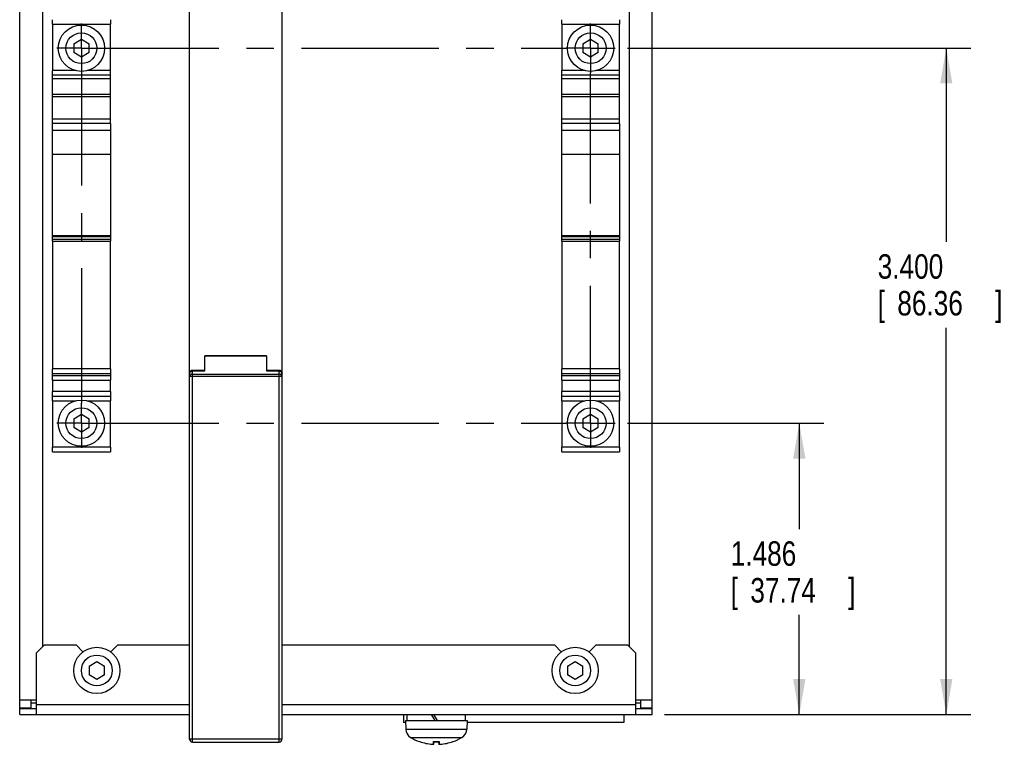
# Model space of a CAD drawing. Header units: inches. Extents: x 0 to 34, y 0 to 22.
# Tile 3 of 54: x 4.2 to 9.2, y 5.4 to 9.1. Entities that reach past the tile are written whole.
import ezdxf

# ---------------------------------------------------------------- set-up
doc = ezdxf.new("R2010")
doc.units = ezdxf.units.IN
doc.header["$LTSCALE"] = 1.87
doc.header["$MEASUREMENT"] = 0
doc.linetypes.add('CENTER', pattern=[0.6, 0.375, -0.075, 0.075, -0.075])
doc.layers.get('0').update_dxf_attribs({"linetype": 'CONTINUOUS'})
doc.layers.add('DEFAULT_1', color=7, linetype='CENTER')
doc.layers.add('DIMENSIONS', color=7, linetype='CONTINUOUS')
doc.styles.get("Standard").update_dxf_attribs({"font": 'txt', "width": 0.8})
doc.dimstyles.new('DIMSTYLE_1', dxfattribs={"dimtxt": 0.125, "dimasz": 0.18, "dimexe": 0.18, "dimexo": 0.0625, "dimgap": 0.09, "dimtad": 0, "dimtih": 1, "dimtoh": 1, "dimdec": 3, "dimzin": 4, "dimdsep": 46, "dimtxsty": 'STANDARD', "dimblk": '_FILLED', "dimblk1": '_FILLED', "dimblk2": '_FILLED', "dimcen": 0.09, "dimadec": 0, "dimazin": 0, "dimtp": 0.01, "dimtm": 0.01, "dimtfac": 1, "dimtdec": 3, "dimtofl": 0, "dimtmove": 0, "dimatfit": 3, "dimldrblk": '_FILLED', "dimfxl": 1, "dimtolj": 1, "dimtzin": 4, "dimarcsym": 0})

# ---------------------------------------------------------------- blocks, each defined once
blk = doc.blocks.new('_FILLED')
at = {"color": 0, "linetype": 'BYBLOCK'}
blk.add_solid([(0, 0), (-1, 0.174), (-1, -0.174)], dxfattribs=at)
blk = doc.blocks.new('*D0')
at = {"layer": 'DIMENSIONS', "color": 2, "linetype": 'CONTINUOUS'}
for p, q in [((7.3131, 7.0596), (8.3155, 7.0596)), ((8.1905, 7.0596), (8.1905, 6.5195)), ((8.1905, 5.5736), (8.1905, 6.082)), ((7.503, 5.5736), (8.3155, 5.5736))]:
    blk.add_line(p, q, dxfattribs=at)
at = {"layer": 'DIMENSIONS', "color": 2, "linetype": 'CONTINUOUS', "xscale": 0.18, "yscale": 0.18, "zscale": 0.18}
for p, rotation in [((8.1905, 7.0596), 90), ((8.1905, 5.5736), 270)]:
    blk.add_blockref('_FILLED', p, dxfattribs=dict(at, rotation=rotation))
at = {"layer": 'DIMENSIONS', "color": 2, "linetype": 'CONTINUOUS', "width": 0.8}
for s, p in [('1.486', (7.8405, 6.332)), ('[', (7.8405, 6.1445)), ('37.74', (7.9405, 6.1445)), (']', (8.4405, 6.1445))]:
    blk.add_text(s, height=0.125, dxfattribs=at).set_placement(p)
blk = doc.blocks.new('*D1')
at = {"layer": 'DIMENSIONS', "color": 2, "linetype": 'CONTINUOUS'}
for p, q in [((7.3131, 8.9736), (9.0655, 8.9736)), ((8.9405, 8.9736), (8.9405, 7.9845)), ((8.9405, 5.5736), (8.9405, 7.547)), ((7.503, 5.5736), (9.0655, 5.5736))]:
    blk.add_line(p, q, dxfattribs=at)
at = {"layer": 'DIMENSIONS', "color": 2, "linetype": 'CONTINUOUS', "xscale": 0.18, "yscale": 0.18, "zscale": 0.18}
for p, rotation in [((8.9405, 8.9736), 90), ((8.9405, 5.5736), 270)]:
    blk.add_blockref('_FILLED', p, dxfattribs=dict(at, rotation=rotation))
at = {"layer": 'DIMENSIONS', "color": 2, "linetype": 'CONTINUOUS', "width": 0.8}
for s, p in [('3.400', (8.5905, 7.797)), ('[', (8.5905, 7.6095)), (']', (9.1905, 7.6095)), ('86.36', (8.6905, 7.6095))]:
    blk.add_text(s, height=0.125, dxfattribs=at).set_placement(p)

msp = doc.modelspace()

# ---------------------------------------------------------------- linework, layer by layer
at = {"color": 7, "linetype": 'CONTINUOUS'}
for p, q in [((4.2122, 5.5736), (4.2122, 10.4555)), ((5.0783, 5.4476), (5.0783, 10.4909)), ((5.5508, 5.4476), (5.5508, 10.4909)), ((7.4405, 5.5736), (7.4405, 10.4555)), ((4.3303, 5.9201), (4.3303, 10.109)), ((7.3224, 10.109), (7.3224, 5.9201)), ((4.3795, 9.0953), (4.3795, 9.1189)), ((4.3795, 9.0953), (4.6748, 9.0953)), ((4.6748, 9.1189), (4.6748, 9.0953)), ((6.9779, 9.0953), (6.9779, 9.1189)), ((6.9779, 9.0953), (7.2732, 9.0953)), ((7.2732, 9.1189), (7.2732, 9.0953)), ((4.4878, 8.996), (4.5271, 9.0188)), ((4.4878, 8.996), (4.4878, 8.9506)), ((4.5271, 9.0188), (4.5665, 8.996)), ((4.5665, 8.9506), (4.5665, 8.996)), ((7.0862, 8.996), (7.1256, 9.0188)), ((7.0862, 8.996), (7.0862, 8.9506)), ((7.1256, 9.0188), (7.1649, 8.996)), ((7.1649, 8.9506), (7.1649, 8.996)), ((4.5271, 8.9278), (4.4878, 8.9506)), ((4.5665, 8.9506), (4.5271, 8.9278)), ((7.1256, 8.9278), (7.0862, 8.9506)), ((7.1649, 8.9506), (7.1256, 8.9278)), ((4.4967, 8.8591), (4.3795, 8.8591)), ((4.3795, 8.5889), (4.3795, 8.859)), ((4.6748, 8.8591), (4.5575, 8.8591)), ((4.6748, 8.5889), (4.6748, 8.859)), ((7.0952, 8.8591), (6.9779, 8.8591)), ((6.9779, 8.5889), (6.9779, 8.859)), ((7.2732, 8.8591), (7.156, 8.8591)), ((7.2732, 8.5889), (7.2732, 8.859)), ((4.6748, 8.8357), (4.3795, 8.8357)), ((4.6748, 8.8178), (4.3795, 8.8178)), ((7.2732, 8.8357), (6.9779, 8.8357)), ((7.2732, 8.8178), (6.9779, 8.8178)), ((4.3795, 8.739), (4.6748, 8.739)), ((4.3795, 8.7276), (4.6748, 8.7276)), ((6.9779, 8.739), (7.2732, 8.739)), ((6.9779, 8.7276), (7.2732, 8.7276)), ((4.3795, 8.6126), (4.6748, 8.6126)), ((6.9779, 8.6126), (7.2732, 8.6126)), ((4.3795, 7.9882), (4.3795, 8.5889)), ((4.6748, 8.5889), (4.3795, 8.5889)), ((4.6748, 8.5532), (4.3795, 8.5532)), ((4.6748, 8.5889), (4.6748, 7.9882)), ((7.2732, 8.5889), (6.9779, 8.5889)), ((6.9779, 7.9882), (6.9779, 8.5889)), ((7.2732, 8.5532), (6.9779, 8.5532)), ((7.2732, 8.5889), (7.2732, 7.9882)), ((4.6748, 8.4314), (4.3795, 8.4314)), ((7.2732, 8.4314), (6.9779, 8.4314)), ((4.6748, 8.0166), (4.3795, 8.0166)), ((4.3795, 8.0157), (4.6748, 8.0157)), ((4.6748, 8.0152), (4.3795, 8.0152)), ((4.3795, 8.0127), (4.6748, 8.0126)), ((4.6748, 7.9965), (4.3795, 7.9965)), ((7.2732, 8.0166), (6.9779, 8.0166)), ((6.9779, 8.0157), (7.2732, 8.0157)), ((7.2732, 8.0152), (6.9779, 8.0152)), ((6.9779, 8.0127), (7.2732, 8.0127)), ((7.2732, 7.9965), (6.9779, 7.9965)), ((4.3795, 7.9881), (4.6748, 7.9881)), ((6.9779, 7.9881), (7.2732, 7.9881)), ((5.1571, 7.3262), (5.1571, 7.4035)), ((5.1571, 7.4035), (5.472, 7.4035)), ((5.472, 7.4033), (5.1571, 7.4033)), ((5.472, 7.4035), (5.472, 7.3262)), ((4.3795, 7.2786), (4.3795, 7.3376)), ((4.6748, 7.3376), (4.3795, 7.3376)), ((4.6748, 7.3376), (4.6748, 7.2786)), ((7.2732, 7.3376), (6.9779, 7.3376)), ((6.9779, 7.2786), (6.9779, 7.3376)), ((7.2732, 7.3376), (7.2732, 7.2786)), ((4.3795, 7.3141), (4.6748, 7.3141)), ((4.6748, 7.3021), (4.3795, 7.3021)), ((5.5508, 7.2977), (5.0783, 7.2977)), ((5.0941, 5.4319), (5.0941, 7.3295)), ((5.1571, 7.3295), (5.0941, 7.3295)), ((5.0941, 7.3263), (5.1571, 7.3263)), ((5.0941, 7.3101), (5.535, 7.3102)), ((5.535, 7.3295), (5.472, 7.3295)), ((5.472, 7.3263), (5.535, 7.3263)), ((5.535, 7.3263), (5.535, 7.3102)), ((5.535, 7.2977), (5.535, 5.4319)), ((6.9779, 7.3141), (7.2732, 7.3141)), ((7.2732, 7.3021), (6.9779, 7.3021)), ((4.3795, 7.2786), (4.6748, 7.2786)), ((6.9779, 7.2786), (7.2732, 7.2786)), ((4.3795, 7.1979), (4.3795, 7.2216)), ((4.6748, 7.2216), (4.3795, 7.2216)), ((4.3795, 7.1979), (4.3795, 7.1976)), ((4.3795, 7.1979), (4.6748, 7.1979)), ((4.3795, 7.1741), (4.3795, 7.1977)), ((4.6748, 7.2216), (4.6748, 7.1979)), ((4.6748, 7.1976), (4.6748, 7.1979)), ((4.6748, 7.1977), (4.6748, 7.1741)), ((7.2732, 7.2216), (6.9779, 7.2216)), ((6.9779, 7.1979), (6.9779, 7.2216)), ((6.9779, 7.1979), (7.2732, 7.1979)), ((6.9779, 7.1979), (6.9779, 7.1976)), ((6.9779, 7.1741), (6.9779, 7.1977)), ((7.2732, 7.2216), (7.2732, 7.1979)), ((7.2732, 7.1976), (7.2732, 7.1979)), ((7.2732, 7.1977), (7.2732, 7.1741)), ((4.3795, 7.174), (4.4968, 7.174)), ((4.5575, 7.174), (4.6748, 7.174)), ((6.9779, 7.174), (7.0952, 7.174)), ((7.1559, 7.174), (7.2732, 7.174)), ((4.4878, 7.0827), (4.5271, 7.1054)), ((4.5271, 7.1054), (4.5665, 7.0827)), ((7.0862, 7.0827), (7.1256, 7.1054)), ((7.1256, 7.1054), (7.1649, 7.0827)), ((4.4878, 7.0827), (4.4878, 7.0372)), ((4.5271, 7.0145), (4.4878, 7.0372)), ((4.5665, 7.0372), (4.5271, 7.0145)), ((4.5665, 7.0372), (4.5665, 7.0827)), ((7.0862, 7.0827), (7.0862, 7.0372)), ((7.1256, 7.0145), (7.0862, 7.0372)), ((7.1649, 7.0372), (7.1256, 7.0145)), ((7.1649, 7.0372), (7.1649, 7.0827)), ((4.6748, 6.9378), (4.3795, 6.9378)), ((4.3795, 6.9142), (4.3795, 6.9377)), ((4.6748, 6.9377), (4.6748, 6.9142)), ((7.2732, 6.9378), (6.9779, 6.9378)), ((6.9779, 6.9142), (6.9779, 6.9377)), ((7.2732, 6.9377), (7.2732, 6.9142)), ((4.3795, 6.9142), (4.3795, 6.9141)), ((4.3795, 6.9142), (4.6748, 6.9142)), ((4.3795, 6.9141), (4.6748, 6.9141)), ((4.6748, 6.9141), (4.6748, 6.9142)), ((6.9779, 6.9142), (7.2732, 6.9142)), ((6.9779, 6.9142), (6.9779, 6.9141)), ((6.9779, 6.9141), (7.2732, 6.9141)), ((7.2732, 6.9141), (7.2732, 6.9142)), ((4.3382, 5.9279), (4.2988, 5.8886)), ((4.2988, 5.5736), (4.2988, 5.8886)), ((4.3382, 5.9279), (4.4996, 5.9279)), ((4.535, 5.8925), (4.4996, 5.9279)), ((4.7122, 5.9279), (4.6767, 5.8925)), ((4.7122, 5.9279), (5.0783, 5.9279)), ((5.5508, 5.9279), (6.9405, 5.9279)), ((6.976, 5.8925), (6.9405, 5.9279)), ((7.1531, 5.9279), (7.1177, 5.8925)), ((7.1531, 5.9279), (7.3145, 5.9279)), ((7.3539, 5.8886), (7.3145, 5.9279)), ((7.3539, 5.8886), (7.3539, 5.5736)), ((4.5665, 5.8207), (4.6059, 5.8435)), ((4.6059, 5.8435), (4.6453, 5.8207)), ((7.0075, 5.8207), (7.0468, 5.8435)), ((7.0468, 5.8435), (7.0862, 5.8207)), ((4.5665, 5.8207), (4.5665, 5.7753)), ((4.6453, 5.7753), (4.6453, 5.8207)), ((7.0075, 5.8207), (7.0075, 5.7753)), ((7.0862, 5.7753), (7.0862, 5.8207)), ((4.6059, 5.7526), (4.5665, 5.7753)), ((4.6453, 5.7753), (4.6059, 5.7526)), ((7.0468, 5.7526), (7.0075, 5.7753)), ((7.0862, 5.7753), (7.0468, 5.7526)), ((4.2988, 5.6464), (4.2122, 5.6464)), ((4.2712, 5.6071), (4.2712, 5.6464)), ((4.2712, 5.6326), (4.2988, 5.6326)), ((7.4405, 5.6464), (7.3539, 5.6464)), ((7.3539, 5.6326), (7.3815, 5.6326)), ((7.3815, 5.6071), (7.3815, 5.6464)), ((4.2122, 5.6071), (4.2712, 5.6071)), ((4.2122, 5.6031), (4.2988, 5.6031)), ((5.0783, 5.6228), (4.2988, 5.6228)), ((7.3539, 5.6228), (5.5508, 5.6228)), ((7.3539, 5.6031), (7.4405, 5.6031)), ((7.3815, 5.6071), (7.4405, 5.6071)), ((4.2122, 5.5736), (5.0783, 5.5736)), ((5.5508, 5.5736), (7.4405, 5.5736)), ((6.1704, 5.5736), (6.1704, 5.5323)), ((6.181, 5.5323), (6.1704, 5.5323)), ((6.1807, 5.5421), (6.4956, 5.5421)), ((6.1807, 5.5421), (6.1822, 5.4983)), ((6.1886, 5.5421), (6.1886, 5.5736)), ((6.3319, 5.5421), (6.3137, 5.5736)), ((6.3445, 5.5421), (6.3263, 5.5736)), ((6.4878, 5.5421), (6.4878, 5.5736)), ((6.4956, 5.5421), (6.4941, 5.4983)), ((7.2949, 5.5323), (6.4953, 5.5323)), ((7.2949, 5.5736), (7.2949, 5.5323)), ((6.1822, 5.4983), (6.4941, 5.4983)), ((5.5508, 5.4476), (5.0783, 5.4476)), ((5.0941, 5.4319), (5.535, 5.4319)), ((6.2072, 5.4561), (6.4692, 5.4561)), ((6.2525, 5.4348), (6.2537, 5.4348)), ((6.3236, 5.4348), (6.3528, 5.4348)), ((6.3236, 5.4213), (6.3236, 5.4348)), ((6.3249, 5.4345), (6.3515, 5.4345)), ((6.3257, 5.4233), (6.3257, 5.4345)), ((6.3507, 5.4345), (6.3507, 5.4233)), ((6.3528, 5.4348), (6.3528, 5.4213)), ((6.4226, 5.4348), (6.4238, 5.4348)), ((6.3175, 5.4213), (6.3177, 5.4213)), ((6.3177, 5.4213), (6.3183, 5.4213)), ((6.3183, 5.4213), (6.3188, 5.4212)), ((6.3188, 5.4212), (6.3193, 5.4212)), ((6.3193, 5.4212), (6.3198, 5.4212)), ((6.3197, 5.4212), (6.3202, 5.4211)), ((6.3202, 5.4211), (6.3206, 5.4211)), ((6.3206, 5.4211), (6.321, 5.4211)), ((6.321, 5.4211), (6.3214, 5.4211)), ((6.3214, 5.4211), (6.3217, 5.4211)), ((6.3217, 5.4211), (6.322, 5.4211)), ((6.322, 5.4211), (6.3223, 5.4211)), ((6.3223, 5.4211), (6.3226, 5.4211)), ((6.3226, 5.4211), (6.3228, 5.4211)), ((6.3228, 5.4211), (6.323, 5.4211)), ((6.3256, 5.423), (6.3257, 5.4233)), ((6.3529, 5.4212), (6.3531, 5.4212))]:
    msp.add_line(p, q, dxfattribs=at)
for points in [[(6.323, 5.4211), (6.3232, 5.4212), (6.3234, 5.4212), (6.3236, 5.4212), (6.3238, 5.4212), (6.3239, 5.4213), (6.3241, 5.4213), (6.3243, 5.4214), (6.3245, 5.4215), (6.3247, 5.4216), (6.3249, 5.4217), (6.3251, 5.4219), (6.3253, 5.4222), (6.3255, 5.4224), (6.3256, 5.4227), (6.3256, 5.423)], [(6.3507, 5.4233), (6.3507, 5.423), (6.3507, 5.4227), (6.3509, 5.4224), (6.351, 5.4222), (6.3512, 5.4219), (6.3514, 5.4217), (6.3516, 5.4216), (6.3518, 5.4215), (6.352, 5.4214), (6.3522, 5.4213), (6.3524, 5.4213)], [(6.3524, 5.4213), (6.3526, 5.4212), (6.3527, 5.4212), (6.3529, 5.4212)], [(6.3531, 5.4212), (6.3533, 5.4211), (6.3535, 5.4211), (6.3538, 5.4211), (6.354, 5.4211), (6.3543, 5.4211), (6.3546, 5.4211), (6.355, 5.4211), (6.3553, 5.4211), (6.3557, 5.4211), (6.3561, 5.4211), (6.3566, 5.4212), (6.357, 5.4212), (6.3575, 5.4212), (6.3581, 5.4213), (6.3586, 5.4213), (6.3588, 5.4213)]]:
    msp.add_lwpolyline(points, dxfattribs=at)
for centre, radius in [((4.5271, 8.9733), 0.1181), ((4.5271, 8.9733), 0.0787), ((7.1256, 8.9733), 0.1181), ((7.1256, 8.9733), 0.0787), ((4.5271, 7.0599), 0.1181), ((4.5271, 7.0599), 0.0787), ((7.1256, 7.0599), 0.1181), ((7.1256, 7.0599), 0.0787), ((4.6059, 5.798), 0.1181), ((7.0468, 5.798), 0.1181), ((4.6059, 5.798), 0.0787), ((7.0468, 5.798), 0.0787)]:
    msp.add_circle(centre, radius, dxfattribs=at)
for centre, radius, start, end in [((5.0941, 7.3138), 0.0157, 90, 180), ((5.535, 7.3138), 0.0157, 0, 90), ((6.2334, 5.5001), 0.0512, 182, 239.2087), ((6.443, 5.5001), 0.0512, 300.7913, 358), ((5.0941, 5.4476), 0.0157, 180, 270), ((5.535, 5.4476), 0.0157, 270, 360), ((6.3382, 5.676), 0.2559, 239.2087, 250.4409), ((6.3382, 5.676), 0.2555, 250.7043, 265.3614), ((6.3382, 5.676), 0.2555, 274.6386, 289.2957), ((6.3382, 5.676), 0.2559, 289.5591, 300.7913)]:
    msp.add_arc(centre, radius, start, end, dxfattribs=at)
for points, knots in [([(4.3795, 9.0953), (4.3795, 9.069), (4.3795, 9.0165), (4.3795, 8.9378), (4.3795, 8.8853), (4.3795, 8.8591)], [0, 0, 0, 0, 0.333313, 0.666687, 1, 1, 1, 1]), ([(4.6748, 8.8591), (4.6748, 8.8853), (4.6748, 8.9378), (4.6748, 9.0165), (4.6748, 9.069), (4.6748, 9.0953)], [0, 0, 0, 0, 0.333313, 0.666687, 1, 1, 1, 1]), ([(6.9779, 9.0953), (6.9779, 9.069), (6.9779, 9.0165), (6.9779, 8.9378), (6.9779, 8.8853), (6.9779, 8.8591)], [0, 0, 0, 0, 0.333313, 0.666687, 1, 1, 1, 1]), ([(7.2732, 8.8591), (7.2732, 8.8853), (7.2732, 8.9378), (7.2732, 9.0165), (7.2732, 9.069), (7.2732, 9.0953)], [0, 0, 0, 0, 0.333313, 0.666687, 1, 1, 1, 1]), ([(4.3795, 7.9881), (4.3795, 7.9158), (4.3795, 7.7713), (4.3795, 7.5544), (4.3795, 7.4099), (4.3795, 7.3376)], [0, 0, 0, 0, 0.333329, 0.666663, 1, 1, 1, 1]), ([(4.6748, 7.3376), (4.6748, 7.4099), (4.6748, 7.5544), (4.6748, 7.7713), (4.6748, 7.9158), (4.6748, 7.9881)], [0, 0, 0, 0, 0.333336, 0.66667, 1, 1, 1, 1]), ([(6.9779, 7.9881), (6.9779, 7.9158), (6.9779, 7.7713), (6.9779, 7.5544), (6.9779, 7.4099), (6.9779, 7.3376)], [0, 0, 0, 0, 0.333329, 0.666663, 1, 1, 1, 1]), ([(7.2732, 7.3376), (7.2732, 7.4099), (7.2732, 7.5544), (7.2732, 7.7713), (7.2732, 7.9158), (7.2732, 7.9881)], [0, 0, 0, 0, 0.333336, 0.66667, 1, 1, 1, 1]), ([(5.0783, 7.3138), (5.0783, 7.3141), (5.0784, 7.3149), (5.0785, 7.3159), (5.0788, 7.317), (5.0793, 7.318), (5.0798, 7.3191), (5.0804, 7.32), (5.0812, 7.3209), (5.082, 7.3218), (5.0829, 7.3226), (5.0839, 7.3234), (5.085, 7.324), (5.0862, 7.3246), (5.0874, 7.3251), (5.0887, 7.3255), (5.09, 7.3258), (5.0913, 7.3261), (5.0927, 7.3262), (5.0936, 7.3263), (5.0941, 7.3263)], [0, 0, 0, 0, 0.048999, 0.098223, 0.14788, 0.198159, 0.249219, 0.301196, 0.35419, 0.408267, 0.463457, 0.519754, 0.577118, 0.635482, 0.694753, 0.754821, 0.815545, 0.87676, 0.938299, 1, 1, 1, 1]), ([(5.0941, 7.3101), (5.0936, 7.3101), (5.0927, 7.3101), (5.0913, 7.31), (5.0899, 7.3097), (5.0886, 7.3094), (5.0873, 7.3089), (5.086, 7.3084), (5.0849, 7.3078), (5.0838, 7.3071), (5.0827, 7.3064), (5.0818, 7.3055), (5.081, 7.3046), (5.0802, 7.3037), (5.0796, 7.3027), (5.0791, 7.3017), (5.0788, 7.3006), (5.0785, 7.2996), (5.0783, 7.2986), (5.0783, 7.298), (5.0783, 7.2977)], [0, 0, 0, 0, 0.063052, 0.125931, 0.188448, 0.250422, 0.311693, 0.372127, 0.431618, 0.49006, 0.547326, 0.603372, 0.658396, 0.712548, 0.765339, 0.816125, 0.864785, 0.91152, 0.956528, 1, 1, 1, 1]), ([(5.535, 7.3295), (5.535, 7.3295), (5.535, 7.3294), (5.535, 7.3293), (5.535, 7.329), (5.535, 7.3286), (5.535, 7.3282), (5.535, 7.3276), (5.535, 7.327), (5.535, 7.3265), (5.535, 7.3263)], [0, 0, 0, 0, 0.016171, 0.064598, 0.144988, 0.256822, 0.399351, 0.57159, 0.772305, 1, 1, 1, 1]), ([(5.535, 7.3263), (5.5355, 7.3263), (5.5364, 7.3262), (5.5377, 7.3261), (5.5391, 7.3258), (5.5404, 7.3255), (5.5417, 7.3251), (5.5429, 7.3246), (5.544, 7.324), (5.5451, 7.3234), (5.5461, 7.3226), (5.5471, 7.3218), (5.5479, 7.3209), (5.5487, 7.32), (5.5493, 7.3191), (5.5498, 7.318), (5.5502, 7.317), (5.5505, 7.3159), (5.5507, 7.3149), (5.5508, 7.3141), (5.5508, 7.3138)], [0, 0, 0, 0, 0.061701, 0.12324, 0.184455, 0.245179, 0.305247, 0.364518, 0.422882, 0.480246, 0.536543, 0.591733, 0.64581, 0.698804, 0.750781, 0.801842, 0.85212, 0.901777, 0.951001, 1, 1, 1, 1]), ([(5.535, 7.3102), (5.535, 7.3099), (5.535, 7.3093), (5.535, 7.3084), (5.535, 7.3074), (5.535, 7.3063), (5.535, 7.3052), (5.535, 7.304), (5.535, 7.3028), (5.535, 7.3015), (5.535, 7.3003), (5.535, 7.299), (5.535, 7.2981), (5.535, 7.2977)], [0, 0, 0, 0, 0.067124, 0.141059, 0.221187, 0.306817, 0.397211, 0.491617, 0.589306, 0.689586, 0.79183, 0.895474, 1, 1, 1, 1]), ([(5.5508, 7.2977), (5.5508, 7.298), (5.5507, 7.2986), (5.5506, 7.2996), (5.5503, 7.3006), (5.5499, 7.3017), (5.5495, 7.3027), (5.5488, 7.3037), (5.5481, 7.3046), (5.5473, 7.3055), (5.5463, 7.3064), (5.5453, 7.3071), (5.5442, 7.3078), (5.543, 7.3084), (5.5418, 7.309), (5.5405, 7.3094), (5.5392, 7.3097), (5.5378, 7.31), (5.5364, 7.3101), (5.5355, 7.3102), (5.535, 7.3102)], [0, 0, 0, 0, 0.04349, 0.088513, 0.135256, 0.183916, 0.234694, 0.287475, 0.341628, 0.396657, 0.452703, 0.509964, 0.568405, 0.627896, 0.688329, 0.749598, 0.811571, 0.874083, 0.936959, 1, 1, 1, 1]), ([(4.3795, 7.2786), (4.3795, 7.2722), (4.3795, 7.2596), (4.3795, 7.2406), (4.3795, 7.2279), (4.3795, 7.2216)], [0, 0, 0, 0, 0.333294, 0.66663, 1, 1, 1, 1]), ([(4.6748, 7.2216), (4.6748, 7.2279), (4.6748, 7.2406), (4.6748, 7.2596), (4.6748, 7.2722), (4.6748, 7.2786)], [0, 0, 0, 0, 0.333368, 0.666705, 1, 1, 1, 1]), ([(6.9779, 7.2786), (6.9779, 7.2722), (6.9779, 7.2596), (6.9779, 7.2406), (6.9779, 7.2279), (6.9779, 7.2216)], [0, 0, 0, 0, 0.333294, 0.66663, 1, 1, 1, 1]), ([(7.2732, 7.2216), (7.2732, 7.2279), (7.2732, 7.2406), (7.2732, 7.2596), (7.2732, 7.2722), (7.2732, 7.2786)], [0, 0, 0, 0, 0.333368, 0.666705, 1, 1, 1, 1]), ([(4.3795, 7.174), (4.3795, 7.1478), (4.3795, 7.0953), (4.3795, 7.0165), (4.3795, 6.9641), (4.3795, 6.9378)], [0, 0, 0, 0, 0.333299, 0.6667, 1, 1, 1, 1]), ([(4.6748, 6.9378), (4.6748, 6.9641), (4.6748, 7.0165), (4.6748, 7.0953), (4.6748, 7.1478), (4.6748, 7.174)], [0, 0, 0, 0, 0.333299, 0.6667, 1, 1, 1, 1]), ([(6.9779, 7.174), (6.9779, 7.1478), (6.9779, 7.0953), (6.9779, 7.0165), (6.9779, 6.9641), (6.9779, 6.9378)], [0, 0, 0, 0, 0.333299, 0.6667, 1, 1, 1, 1]), ([(7.2732, 6.9378), (7.2732, 6.9641), (7.2732, 7.0165), (7.2732, 7.0953), (7.2732, 7.1478), (7.2732, 7.174)], [0, 0, 0, 0, 0.333299, 0.6667, 1, 1, 1, 1]), ([(6.324, 5.4348), (6.324, 5.4348), (6.324, 5.4348), (6.3241, 5.4347), (6.3242, 5.4346), (6.3243, 5.4346), (6.3244, 5.4345), (6.3245, 5.4345), (6.3247, 5.4345), (6.3248, 5.4345), (6.3249, 5.4345)], [0, 0, 0, 0, 0.067821, 0.152372, 0.256943, 0.379134, 0.516433, 0.666648, 0.828376, 1, 1, 1, 1]), ([(6.3515, 5.4345), (6.3515, 5.4345), (6.3516, 5.4345), (6.3518, 5.4345), (6.3519, 5.4345), (6.3521, 5.4346), (6.3522, 5.4346), (6.3523, 5.4347), (6.3523, 5.4348), (6.3523, 5.4348), (6.3523, 5.4348)], [0, 0, 0, 0, 0.171395, 0.333126, 0.483389, 0.620753, 0.743039, 0.847652, 0.932224, 1, 1, 1, 1]), ([(6.3175, 5.4213), (6.3177, 5.4213), (6.3181, 5.4213), (6.3186, 5.4212), (6.3192, 5.4212), (6.3197, 5.4212), (6.3202, 5.4211), (6.3207, 5.4211), (6.3211, 5.4211), (6.3216, 5.4211), (6.322, 5.4211), (6.3223, 5.4211), (6.3226, 5.4211), (6.3229, 5.4211), (6.3231, 5.4212), (6.3233, 5.4212), (6.3234, 5.4212), (6.3235, 5.4213), (6.3236, 5.4213), (6.3236, 5.4213)], [0, 0, 0, 0, 0.093686, 0.185839, 0.275666, 0.362462, 0.44567, 0.524955, 0.600069, 0.670431, 0.735076, 0.793256, 0.844643, 0.889021, 0.926165, 0.95574, 0.977528, 0.991742, 1, 1, 1, 1]), ([(6.3236, 5.4213), (6.3236, 5.4213), (6.3238, 5.4213), (6.3241, 5.4214), (6.3244, 5.4215), (6.3247, 5.4216), (6.3249, 5.4218), (6.3251, 5.422), (6.3253, 5.4222), (6.3255, 5.4224), (6.3256, 5.4227), (6.3256, 5.4229), (6.3256, 5.423)], [0, 0, 0, 0, 0.102065, 0.204122, 0.306156, 0.408156, 0.510112, 0.612021, 0.71388, 0.815693, 0.917469, 1, 1, 1, 1]), ([(6.3256, 5.423), (6.3256, 5.423), (6.3256, 5.423), (6.3256, 5.423), (6.3256, 5.423)], [0, 0, 0, 0, 0.939178, 1, 1, 1, 1]), ([(6.3528, 5.4213), (6.3527, 5.4213), (6.3525, 5.4213), (6.3522, 5.4214), (6.3519, 5.4215), (6.3516, 5.4216), (6.3514, 5.4218), (6.3512, 5.422), (6.351, 5.4222), (6.3509, 5.4224), (6.3508, 5.4227), (6.3507, 5.4229), (6.3507, 5.423)], [0, 0, 0, 0, 0.102226, 0.204444, 0.306639, 0.408801, 0.51092, 0.612991, 0.715014, 0.816992, 0.918932, 1, 1, 1, 1]), ([(6.3507, 5.423), (6.3507, 5.423), (6.3507, 5.423), (6.3507, 5.423), (6.3507, 5.423)], [0, 0, 0, 0, 0.930389, 1, 1, 1, 1]), ([(6.3528, 5.4213), (6.3528, 5.4213), (6.3528, 5.4213), (6.3529, 5.4212), (6.353, 5.4212), (6.3532, 5.4212), (6.3534, 5.4211), (6.3537, 5.4211), (6.354, 5.4211), (6.3544, 5.4211), (6.3548, 5.4211), (6.3552, 5.4211), (6.3556, 5.4211), (6.3561, 5.4211), (6.3566, 5.4212), (6.3572, 5.4212), (6.3577, 5.4212), (6.3583, 5.4213), (6.3586, 5.4213), (6.3588, 5.4213)], [0, 0, 0, 0, 0.00826, 0.022474, 0.044259, 0.073827, 0.110958, 0.155344, 0.206774, 0.26504, 0.329787, 0.400228, 0.475393, 0.554746, 0.638011, 0.724819, 0.814583, 0.906579, 1, 1, 1, 1])]:
    msp.add_open_spline(points, degree=3, knots=knots, dxfattribs=at)
for points in [[(6.3256, 5.423), (6.3257, 5.4231), (6.3257, 5.4232), (6.3257, 5.4233)], [(6.3507, 5.423), (6.3507, 5.4231), (6.3507, 5.4232), (6.3507, 5.4233)]]:
    msp.add_open_spline(points, degree=3, dxfattribs=at)
at = {"layer": 'DEFAULT_1', "color": 7, "linetype": 'CENTER'}
for p, q in [((4.5275, 8.9736), (4.5275, 9.0987)), ((7.1255, 8.9736), (7.1255, 9.0987)), ((4.5275, 8.9736), (4.4024, 8.9736)), ((4.5275, 8.9736), (4.5275, 7.162)), ((4.5275, 8.9736), (7.0004, 8.9736)), ((7.1255, 8.9736), (7.0004, 8.9736)), ((7.1255, 8.9736), (7.2506, 8.9736)), ((7.1255, 8.9736), (7.1255, 8.8485)), ((7.1255, 7.0596), (7.1255, 8.8485)), ((4.5275, 7.0596), (4.5275, 7.162)), ((4.5275, 7.0596), (4.4024, 7.0596)), ((4.5275, 7.0596), (4.5275, 6.9345)), ((4.5275, 7.0596), (7.0004, 7.0596)), ((7.1255, 7.0596), (7.0004, 7.0596)), ((7.1255, 7.0596), (7.2506, 7.0596)), ((7.1255, 7.0596), (7.1255, 6.9345))]:
    msp.add_line(p, q, dxfattribs=at)

# ---------------------------------------------------------------- dimensions: what is measured, and where the dimension line sits
at = {"layer": 'DIMENSIONS', "color": 2, "linetype": 'CONTINUOUS'}
for base, p1, p2, angle, picture, middle in [((8.9405, 5.5736), (7.3131, 8.9736), (7.503, 5.5736), 270, '*D1', (8.9405, 7.7658)), ((8.1905, 7.0596), (7.503, 5.5736), (7.3131, 7.0596), 90, '*D0', (8.1905, 6.3008))]:
    dim = msp.add_linear_dim(base=base, p1=p1, p2=p2, angle=angle, dimstyle='DIMSTYLE_1', dxfattribs=at)
    dim.commit()
    dim.dimension.update_dxf_attribs({"geometry": picture, "text_midpoint": middle, "dimtype": 160})

doc.saveas('drawing.dxf')
